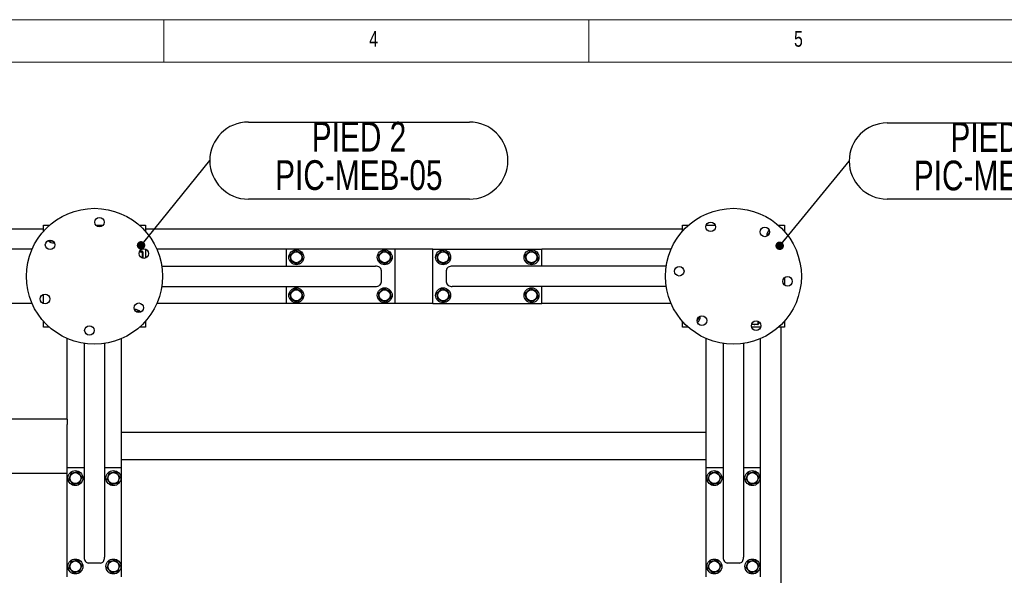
# Model space of a CAD drawing. Header units: millimetres. Extents: x 5 to 589, y 5 to 415.
# Tile 8 of 45: x 130 to 246, y 350 to 415. Entities that reach past the tile are written whole.
import ezdxf

# ---------------------------------------------------------------- set-up
doc = ezdxf.new("R2010")
doc.units = ezdxf.units.MM
doc.layers.add('NOTES', color=6, linetype='Continuous')
doc.layers.add('TRAIT-FORT', color=4, linetype='Continuous', lineweight=25)
doc.styles.add('SLDTEXTSTYLE0', font='TXT', dxfattribs={"width": 0.75})
doc.dimstyles.new('SLDDIMSTYLE2', dxfattribs={"dimtxt": 0.18, "dimasz": 1, "dimexe": 0, "dimexo": 0.0625, "dimgap": 0, "dimtad": 0, "dimtih": 1, "dimtoh": 1, "dimdec": 0, "dimrnd": 1e-09, "dimzin": 0, "dimdsep": 46, "dimtxsty": 'Standard', "dimblk1": 'DOT', "dimblk2": 'DOT', "dimsah": 1, "dimcen": 0.09, "dimadec": 0, "dimazin": 0, "dimtfac": 1, "dimtdec": 0, "dimtofl": 0, "dimtmove": 0, "dimatfit": 3, "dimldrblk": 'DOT', "dimfxl": 0, "dimfrac": 2, "dimtolj": 1, "dimtzin": 0, "dimarcsym": 0})

# ---------------------------------------------------------------- blocks, each defined once
blk = doc.blocks.new('SW_NOTE_3')
at = {"layer": 'NOTES', "color": 0}
for p, q in [((4.48, 4.48), (30.49, 4.48)), ((30.49, -4.48), (4.48, -4.48))]:
    blk.add_line(p, q, dxfattribs=at)
for centre, start, end in [((4.48, 0), 90, 270), ((30.49, 0), 270, 90)]:
    blk.add_arc(centre, 4.48, start, end, dxfattribs=at)
at = {"layer": 'NOTES', "color": 0, "char_height": 3.5, "attachment_point": 2, "style": 'SLDTEXTSTYLE0'}
for s, insert in [('PIED 2', (17.48, 4.57)), ('PIC-MEB-05', (17.46, 0.05))]:
    blk.add_mtext(s, dxfattribs=dict(at, insert=insert))
blk = doc.blocks.new('_Dot')
at = {"color": 0, "linetype": 'ByBlock', "lineweight": -2}
blk.add_line((-0.5, 0), (-1, 0), dxfattribs=at)
at = {"color": 0, "linetype": 'ByBlock', "const_width": 0.5}
blk.add_lwpolyline([(-0.25, 0, 1), (0.25, 0, 1)], format="xyb", close=True, dxfattribs=at)
blk = doc.blocks.new('SW_NOTE_6')
at = {"layer": 'NOTES', "color": 0}
for p, q in [((4.54, 4.54), (30.55, 4.54)), ((30.55, -4.54), (4.54, -4.54))]:
    blk.add_line(p, q, dxfattribs=at)
for centre, start, end in [((4.54, 0), 90, 270), ((30.55, 0), 270, 90)]:
    blk.add_arc(centre, 4.54, start, end, dxfattribs=at)
at = {"layer": 'NOTES', "color": 0, "char_height": 3.5, "attachment_point": 2, "style": 'SLDTEXTSTYLE0'}
for s, insert in [('PIED 2', (17.56, 4.56)), ('PIC-MEB-05', (17.54, 0.04))]:
    blk.add_mtext(s, dxfattribs=dict(at, insert=insert))

msp = doc.modelspace()

# ---------------------------------------------------------------- linework, layer by layer
at = {"color": 7, "linetype": 'Continuous', "lineweight": 18}
for p, q in [((589, 415), (5, 415)), ((147, 410), (147, 415)), ((197, 415), (197, 410)), ((584, 410), (10, 410))]:
    msp.add_line(p, q, dxfattribs=at)
at = {"layer": 'TRAIT-FORT', "color": 4, "linetype": 'Continuous', "lineweight": 25}
for p, q in [((132.82799, 390.79318), (133.53649, 390.79318)), ((132.82799, 390.08468), (132.82799, 390.79318)), ((139.00377, 390.79318), (139.84029, 390.79318)), ((144.11949, 390.79318), (144.82799, 390.79318)), ((144.82799, 390.79318), (144.82799, 390.08468)), ((208.02799, 390.08468), (208.02799, 390.79318)), ((208.02799, 390.79318), (208.73649, 390.79318)), ((210.82747, 390.79318), (211.88505, 390.79318)), ((219.31949, 390.79318), (220.02799, 390.79318)), ((220.02799, 390.79318), (220.02799, 390.08468)), ((61.62799, 390.39318), (132.82799, 390.39318)), ((144.82799, 390.39318), (208.02799, 390.39318)), ((217.94801, 389.58729), (217.95276, 389.50166)), ((133.63539, 388.91318), (133.55563, 389.05133)), ((131.49587, 387.99318), (90.98799, 387.99318)), ((144.11854, 387.65949), (144.42763, 387.65949)), ((144.16553, 387.75646), (144.42763, 387.75646)), ((144.50799, 387.67918), (144.48533, 387.71842)), ((144.50799, 387.67918), (144.50799, 386.92159)), ((144.82799, 387.9937), (144.82799, 386.93612)), ((144.82947, 387.99318), (144.82799, 387.99318)), ((161.38799, 387.99318), (146.16011, 387.99318)), ((161.38799, 387.99318), (161.38799, 385.99318)), ((174.18799, 387.99318), (161.38799, 387.99318)), ((174.18799, 387.99318), (174.18799, 381.59318)), ((178.66799, 387.99318), (174.18799, 387.99318)), ((178.66799, 387.99318), (191.46799, 387.99318)), ((178.66799, 381.59318), (178.66799, 387.99318)), ((191.46799, 385.99318), (191.46799, 387.99318)), ((206.69587, 387.99318), (191.46799, 387.99318)), ((146.73748, 385.99318), (171.90917, 385.99318)), ((206.1185, 385.99318), (180.94681, 385.99318)), ((172.58799, 385.51318), (172.58799, 384.07318)), ((180.26799, 384.07318), (180.26799, 385.51318)), ((146.73748, 383.59318), (171.90917, 383.59318)), ((161.38799, 383.59318), (161.38799, 381.59318)), ((206.1185, 383.59318), (180.94681, 383.59318)), ((191.46799, 381.59318), (191.46799, 383.59318)), ((220.02799, 384.61739), (220.02799, 383.78088)), ((132.82799, 381.59266), (132.82799, 382.65024)), ((131.49587, 381.59318), (90.98799, 381.59318)), ((132.82799, 381.59318), (132.82651, 381.59318)), ((161.38799, 381.59318), (146.16011, 381.59318)), ((174.18799, 381.59318), (161.38799, 381.59318)), ((178.66799, 381.59318), (174.18799, 381.59318)), ((178.66799, 381.59318), (191.46799, 381.59318)), ((206.69587, 381.59318), (191.46799, 381.59318)), ((132.82799, 378.79318), (132.82799, 379.50168)), ((144.82799, 379.50168), (144.82799, 378.79318)), ((208.02799, 378.79318), (208.02799, 379.50168)), ((216.91399, 379.11318), (216.1564, 379.11318)), ((216.8943, 379.50263), (216.8943, 379.19354)), ((216.91399, 379.11318), (216.95324, 379.13584)), ((216.99127, 379.45564), (216.99127, 379.19354)), ((220.02799, 379.50168), (220.02799, 378.79318)), ((133.53649, 378.79318), (132.82799, 378.79318)), ((144.82799, 378.79318), (144.11949, 378.79318)), ((208.73649, 378.79318), (208.02799, 378.79318)), ((217.22851, 378.79318), (216.17093, 378.79318)), ((217.22799, 378.7917), (217.22799, 378.79318)), ((220.02799, 378.79318), (219.31949, 378.79318)), ((219.62799, 378.79318), (219.62799, 288.39318)), ((135.62799, 367.99318), (135.62799, 377.46106)), ((137.62799, 376.88369), (137.62799, 351.712)), ((140.02799, 376.88369), (140.02799, 351.712)), ((142.02799, 362.23318), (142.02799, 377.46106)), ((210.82799, 362.23318), (210.82799, 377.46106)), ((212.82799, 376.88369), (212.82799, 351.712)), ((215.22799, 376.88369), (215.22799, 351.712)), ((217.22799, 362.23318), (217.22799, 377.46106)), ((135.62799, 367.99318), (109.38799, 367.99318)), ((135.62799, 367.99318), (135.62799, 367.35318)), ((135.62799, 362.23318), (135.62799, 367.35318)), ((210.82799, 366.39318), (142.02799, 366.39318)), ((210.82799, 363.19318), (142.02799, 363.19318)), ((135.62799, 361.59318), (109.38799, 361.59318)), ((137.62799, 362.23318), (135.62799, 362.23318)), ((135.62799, 349.43318), (135.62799, 362.23318)), ((142.02799, 362.23318), (140.02799, 362.23318)), ((142.02799, 349.43318), (142.02799, 362.23318)), ((212.82799, 362.23318), (210.82799, 362.23318)), ((210.82799, 349.43318), (210.82799, 362.23318)), ((217.22799, 362.23318), (215.22799, 362.23318)), ((217.22799, 349.43318), (217.22799, 362.23318)), ((139.54799, 351.03318), (138.10799, 351.03318)), ((214.74799, 351.03318), (213.30799, 351.03318))]:
    msp.add_line(p, q, dxfattribs=at)
for centre, radius in [((138.82799, 384.79318), 8), ((139.42203, 391.16555), 0.56), ((214.02799, 384.79318), 8), ((211.35626, 390.60883), 0.56), ((217.72863, 390.01479), 0.56), ((133.60638, 388.49382), 0.56), ((144.64365, 387.46491), 0.56), ((162.58799, 387.03318), 0.88), ((162.58799, 387.03318), 0.646), ((172.98799, 387.03318), 0.88), ((172.98799, 387.03318), 0.646), ((179.86799, 387.03318), 0.88), ((179.86799, 387.03318), 0.646), ((190.26799, 387.03318), 0.88), ((190.26799, 387.03318), 0.646), ((207.65562, 385.38722), 0.56), ((220.40036, 384.19914), 0.56), ((133.01233, 382.12145), 0.56), ((162.58799, 382.55318), 0.88), ((162.58799, 382.55318), 0.646), ((172.98799, 382.55318), 0.88), ((172.98799, 382.55318), 0.646), ((179.86799, 382.55318), 0.88), ((179.86799, 382.55318), 0.646), ((190.26799, 382.55318), 0.88), ((190.26799, 382.55318), 0.646), ((144.0496, 381.09254), 0.56), ((210.32735, 379.57156), 0.56), ((138.23395, 378.42081), 0.56), ((216.69972, 378.97752), 0.56), ((136.58799, 361.03318), 0.88), ((136.58799, 361.03318), 0.646), ((141.06799, 361.03318), 0.88), ((141.06799, 361.03318), 0.646), ((211.78799, 361.03318), 0.88), ((211.78799, 361.03318), 0.646), ((216.26799, 361.03318), 0.88), ((216.26799, 361.03318), 0.646), ((136.58799, 350.63318), 0.88), ((136.58799, 350.63318), 0.646), ((141.06799, 350.63318), 0.88), ((141.06799, 350.63318), 0.646), ((211.78799, 350.63318), 0.88), ((211.78799, 350.63318), 0.646), ((216.26799, 350.63318), 0.88), ((216.26799, 350.63318), 0.646)]:
    msp.add_circle(centre, radius, dxfattribs=at)
for centre, radius, start, end in [((218.82799, 389.59318), 0.88, 132.0663264, 180.3835469), ((218.82799, 389.59318), 0.646, 147.3940877, 170.6413652), ((134.02799, 389.59318), 0.88, 222.6195107, 275.508227), ((143.62799, 379.99318), 0.88, 42.6677447, 95.5389333), ((209.22799, 379.99318), 0.646, 327.3424217, 350.6930024), ((209.22799, 379.99318), 0.88, 312.059346, 5.9761008)]:
    msp.add_arc(centre, radius, start, end, dxfattribs=at)
for centre, major_axis, start_param, end_param in [((171.90917, 385.51318), (0.67882, 0), 0, 1.570796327), ((180.94681, 385.51318), (-0.67882, 0), 4.71238898, 6.283185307), ((171.90917, 384.07318), (0.67882, 0), 4.71238898, 6.283185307), ((180.94681, 384.07318), (-0.67882, 0), 0, 1.570796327), ((138.10799, 351.712), (0, -0.67882), 4.71238898, 6.283185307), ((139.54799, 351.712), (0, -0.67882), 0, 1.570796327), ((213.30799, 351.712), (0, -0.67882), 4.71238898, 6.283185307), ((214.74799, 351.712), (0, -0.67882), 0, 1.570796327)]:
    msp.add_ellipse(centre, major_axis=major_axis, ratio=0.707106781, start_param=start_param, end_param=end_param, dxfattribs=at)
for points, knots in [([(218.27955, 390.00326), (218.26142, 389.97186), (218.21279, 389.88762), (218.13275, 389.74899), (218.07296, 389.64543), (218.04279, 389.59318)], [0, 0, 0, 0, 0.227479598, 0.610200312, 1, 1, 1, 1]), ([(133.97583, 388.91318), (133.92278, 388.91318), (133.80742, 388.91318), (133.69572, 388.91318), (133.63539, 388.91318)], [0, 0, 0, 0, 0.459902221, 1, 1, 1, 1]), ([(144.42763, 387.65949), (144.45192, 387.67183), (144.49211, 387.69223), (144.48838, 387.72182), (144.46048, 387.74173), (144.43492, 387.75319), (144.42763, 387.75646)], [0, 0, 0, 0, 0.385549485, 0.637641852, 0.896546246, 1, 1, 1, 1]), ([(144.42763, 386.93621), (144.44517, 386.99899), (144.48063, 387.1259), (144.49361, 387.31394), (144.47456, 387.49369), (144.44337, 387.60389), (144.42763, 387.65949)], [0, 0, 0, 0, 0.264604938, 0.534947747, 0.765343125, 1, 1, 1, 1]), ([(161.84898, 387.29849), (161.92522, 387.36304), (162.05132, 387.4698), (162.23422, 387.62464), (162.35727, 387.72882), (162.42805, 387.78873), (162.44825, 387.80584)], [0, 0, 0, 0, 0.385549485, 0.637641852, 0.896546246, 1, 1, 1, 1]), ([(161.98872, 386.52583), (161.97659, 386.59289), (161.95207, 386.72847), (161.91574, 386.92934), (161.88101, 387.12137), (161.85972, 387.23909), (161.84898, 387.29849)], [0, 0, 0, 0, 0.264604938, 0.534947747, 0.765343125, 1, 1, 1, 1]), ([(163.18727, 387.54053), (163.12312, 387.56355), (162.99345, 387.61011), (162.80132, 387.67908), (162.61766, 387.74502), (162.50506, 387.78544), (162.44825, 387.80584)], [0, 0, 0, 0, 0.264604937, 0.534947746, 0.765343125, 1, 1, 1, 1]), ([(163.18727, 387.54053), (163.19939, 387.47347), (163.22391, 387.33789), (163.26024, 387.13701), (163.29497, 386.94499), (163.31626, 386.82727), (163.327, 386.76786)], [0, 0, 0, 0, 0.2646049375, 0.5349477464, 0.7653431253, 1, 1, 1, 1]), ([(172.24898, 387.29849), (172.32522, 387.36304), (172.45132, 387.4698), (172.63422, 387.62464), (172.75727, 387.72882), (172.82805, 387.78873), (172.84825, 387.80584)], [0, 0, 0, 0, 0.385549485, 0.637641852, 0.896546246, 1, 1, 1, 1]), ([(172.38872, 386.52583), (172.37659, 386.59289), (172.35207, 386.72847), (172.31574, 386.92934), (172.28101, 387.12137), (172.25972, 387.23909), (172.24898, 387.29849)], [0, 0, 0, 0, 0.264604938, 0.534947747, 0.765343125, 1, 1, 1, 1]), ([(173.58727, 387.54053), (173.52312, 387.56355), (173.39345, 387.61011), (173.20132, 387.67908), (173.01766, 387.74502), (172.90506, 387.78544), (172.84825, 387.80584)], [0, 0, 0, 0, 0.264604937, 0.534947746, 0.765343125, 1, 1, 1, 1]), ([(173.58727, 387.54053), (173.59939, 387.47347), (173.62391, 387.33789), (173.66024, 387.13701), (173.69497, 386.94499), (173.71626, 386.82727), (173.727, 386.76786)], [0, 0, 0, 0, 0.2646049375, 0.5349477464, 0.7653431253, 1, 1, 1, 1]), ([(179.72825, 387.80584), (179.652, 387.74129), (179.5259, 387.63453), (179.343, 387.47969), (179.21996, 387.37551), (179.14918, 387.3156), (179.12898, 387.29849)], [0, 0, 0, 0, 0.385549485, 0.637641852, 0.896546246, 1, 1, 1, 1]), ([(179.26872, 386.52583), (179.25659, 386.59289), (179.23207, 386.72847), (179.19574, 386.92934), (179.16101, 387.12137), (179.13972, 387.23909), (179.12898, 387.29849)], [0, 0, 0, 0, 0.264604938, 0.534947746, 0.765343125, 1, 1, 1, 1]), ([(180.46727, 387.54053), (180.40312, 387.56355), (180.27345, 387.61011), (180.08132, 387.67908), (179.89766, 387.74502), (179.78506, 387.78544), (179.72825, 387.80584)], [0, 0, 0, 0, 0.264604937, 0.534947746, 0.765343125, 1, 1, 1, 1]), ([(180.46727, 387.54053), (180.47939, 387.47347), (180.50391, 387.33789), (180.54024, 387.13701), (180.57497, 386.94499), (180.59626, 386.82727), (180.607, 386.76786)], [0, 0, 0, 0, 0.264604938, 0.534947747, 0.765343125, 1, 1, 1, 1]), ([(190.12825, 387.80584), (190.052, 387.74129), (189.9259, 387.63453), (189.743, 387.47969), (189.61996, 387.37551), (189.54918, 387.3156), (189.52898, 387.29849)], [0, 0, 0, 0, 0.385549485, 0.637641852, 0.896546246, 1, 1, 1, 1]), ([(189.66872, 386.52583), (189.65659, 386.59289), (189.63207, 386.72847), (189.59574, 386.92934), (189.56101, 387.12137), (189.53972, 387.23909), (189.52898, 387.29849)], [0, 0, 0, 0, 0.2646049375, 0.5349477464, 0.7653431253, 1, 1, 1, 1]), ([(190.86727, 387.54053), (190.80312, 387.56355), (190.67345, 387.61011), (190.48132, 387.67908), (190.29766, 387.74502), (190.18506, 387.78544), (190.12825, 387.80584)], [0, 0, 0, 0, 0.264604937, 0.534947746, 0.765343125, 1, 1, 1, 1]), ([(190.86727, 387.54053), (190.87939, 387.47347), (190.90391, 387.33789), (190.94024, 387.13701), (190.97497, 386.94499), (190.99626, 386.82727), (191.007, 386.76786)], [0, 0, 0, 0, 0.264604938, 0.534947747, 0.765343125, 1, 1, 1, 1]), ([(161.98872, 386.52583), (162.05286, 386.5028), (162.18253, 386.45625), (162.37466, 386.38727), (162.55832, 386.32134), (162.67092, 386.28091), (162.72773, 386.26052)], [0, 0, 0, 0, 0.264604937, 0.534947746, 0.765343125, 1, 1, 1, 1]), ([(162.72773, 386.26052), (162.80398, 386.32507), (162.93008, 386.43182), (163.11298, 386.58667), (163.23603, 386.69084), (163.3068, 386.75076), (163.327, 386.76786)], [0, 0, 0, 0, 0.3855494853, 0.6376418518, 0.8965462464, 1, 1, 1, 1]), ([(172.38872, 386.52583), (172.45286, 386.5028), (172.58253, 386.45625), (172.77466, 386.38727), (172.95832, 386.32134), (173.07092, 386.28091), (173.12773, 386.26052)], [0, 0, 0, 0, 0.264604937, 0.534947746, 0.765343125, 1, 1, 1, 1]), ([(173.12773, 386.26052), (173.20398, 386.32507), (173.33008, 386.43182), (173.51298, 386.58667), (173.63603, 386.69084), (173.7068, 386.75076), (173.727, 386.76786)], [0, 0, 0, 0, 0.3855494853, 0.6376418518, 0.8965462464, 1, 1, 1, 1]), ([(179.26872, 386.52583), (179.33286, 386.5028), (179.46253, 386.45625), (179.65466, 386.38727), (179.83832, 386.32134), (179.95092, 386.28091), (180.00773, 386.26052)], [0, 0, 0, 0, 0.264604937, 0.534947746, 0.765343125, 1, 1, 1, 1]), ([(180.607, 386.76786), (180.53076, 386.70331), (180.40466, 386.59656), (180.22176, 386.44171), (180.09871, 386.33754), (180.02794, 386.27762), (180.00773, 386.26052)], [0, 0, 0, 0, 0.385549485, 0.637641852, 0.896546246, 1, 1, 1, 1]), ([(189.66872, 386.52583), (189.73286, 386.5028), (189.86253, 386.45625), (190.05466, 386.38727), (190.23832, 386.32134), (190.35092, 386.28091), (190.40773, 386.26052)], [0, 0, 0, 0, 0.264604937, 0.534947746, 0.765343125, 1, 1, 1, 1]), ([(191.007, 386.76786), (190.93076, 386.70331), (190.80466, 386.59656), (190.62176, 386.44171), (190.49871, 386.33754), (190.42794, 386.27762), (190.40773, 386.26052)], [0, 0, 0, 0, 0.3855494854, 0.6376418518, 0.8965462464, 1, 1, 1, 1]), ([(161.84898, 382.81849), (161.92522, 382.88304), (162.05132, 382.9898), (162.23422, 383.14464), (162.35727, 383.24882), (162.42805, 383.30873), (162.44825, 383.32584)], [0, 0, 0, 0, 0.385549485, 0.637641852, 0.896546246, 1, 1, 1, 1]), ([(161.98872, 382.04583), (161.97659, 382.11289), (161.95207, 382.24847), (161.91574, 382.44934), (161.88101, 382.64137), (161.85972, 382.75909), (161.84898, 382.81849)], [0, 0, 0, 0, 0.264604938, 0.534947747, 0.765343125, 1, 1, 1, 1]), ([(163.18727, 383.06053), (163.12312, 383.08355), (162.99345, 383.13011), (162.80132, 383.19908), (162.61766, 383.26502), (162.50506, 383.30544), (162.44825, 383.32584)], [0, 0, 0, 0, 0.264604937, 0.534947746, 0.765343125, 1, 1, 1, 1]), ([(163.18727, 383.06053), (163.19939, 382.99347), (163.22391, 382.85789), (163.26024, 382.65701), (163.29497, 382.46499), (163.31626, 382.34727), (163.327, 382.28786)], [0, 0, 0, 0, 0.2646049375, 0.5349477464, 0.7653431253, 1, 1, 1, 1]), ([(172.24898, 382.81849), (172.32522, 382.88304), (172.45132, 382.9898), (172.63422, 383.14464), (172.75727, 383.24882), (172.82805, 383.30873), (172.84825, 383.32584)], [0, 0, 0, 0, 0.385549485, 0.637641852, 0.896546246, 1, 1, 1, 1]), ([(172.38872, 382.04583), (172.37659, 382.11289), (172.35207, 382.24847), (172.31574, 382.44934), (172.28101, 382.64137), (172.25972, 382.75909), (172.24898, 382.81849)], [0, 0, 0, 0, 0.264604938, 0.534947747, 0.765343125, 1, 1, 1, 1]), ([(173.58727, 383.06053), (173.52312, 383.08355), (173.39345, 383.13011), (173.20132, 383.19908), (173.01766, 383.26502), (172.90506, 383.30544), (172.84825, 383.32584)], [0, 0, 0, 0, 0.264604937, 0.534947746, 0.765343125, 1, 1, 1, 1]), ([(173.58727, 383.06053), (173.59939, 382.99347), (173.62391, 382.85789), (173.66024, 382.65701), (173.69497, 382.46499), (173.71626, 382.34727), (173.727, 382.28786)], [0, 0, 0, 0, 0.2646049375, 0.5349477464, 0.7653431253, 1, 1, 1, 1]), ([(179.72825, 383.32584), (179.652, 383.26129), (179.5259, 383.15453), (179.343, 382.99969), (179.21996, 382.89551), (179.14918, 382.8356), (179.12898, 382.81849)], [0, 0, 0, 0, 0.385549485, 0.637641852, 0.896546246, 1, 1, 1, 1]), ([(179.26872, 382.04583), (179.25659, 382.11289), (179.23207, 382.24847), (179.19574, 382.44934), (179.16101, 382.64137), (179.13972, 382.75909), (179.12898, 382.81849)], [0, 0, 0, 0, 0.264604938, 0.534947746, 0.765343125, 1, 1, 1, 1]), ([(180.46727, 383.06053), (180.40312, 383.08355), (180.27345, 383.13011), (180.08132, 383.19908), (179.89766, 383.26502), (179.78506, 383.30544), (179.72825, 383.32584)], [0, 0, 0, 0, 0.264604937, 0.534947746, 0.765343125, 1, 1, 1, 1]), ([(180.46727, 383.06053), (180.47939, 382.99347), (180.50391, 382.85789), (180.54024, 382.65701), (180.57497, 382.46499), (180.59626, 382.34727), (180.607, 382.28786)], [0, 0, 0, 0, 0.264604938, 0.534947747, 0.765343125, 1, 1, 1, 1]), ([(190.12825, 383.32584), (190.052, 383.26129), (189.9259, 383.15453), (189.743, 382.99969), (189.61996, 382.89551), (189.54918, 382.8356), (189.52898, 382.81849)], [0, 0, 0, 0, 0.385549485, 0.637641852, 0.896546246, 1, 1, 1, 1]), ([(189.66872, 382.04583), (189.65659, 382.11289), (189.63207, 382.24847), (189.59574, 382.44934), (189.56101, 382.64137), (189.53972, 382.75909), (189.52898, 382.81849)], [0, 0, 0, 0, 0.2646049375, 0.5349477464, 0.7653431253, 1, 1, 1, 1]), ([(190.86727, 383.06053), (190.80312, 383.08355), (190.67345, 383.13011), (190.48132, 383.19908), (190.29766, 383.26502), (190.18506, 383.30544), (190.12825, 383.32584)], [0, 0, 0, 0, 0.264604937, 0.534947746, 0.765343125, 1, 1, 1, 1]), ([(190.86727, 383.06053), (190.87939, 382.99347), (190.90391, 382.85789), (190.94024, 382.65701), (190.97497, 382.46499), (190.99626, 382.34727), (191.007, 382.28786)], [0, 0, 0, 0, 0.264604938, 0.534947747, 0.765343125, 1, 1, 1, 1]), ([(161.98872, 382.04583), (162.05286, 382.0228), (162.18253, 381.97625), (162.37466, 381.90727), (162.55832, 381.84134), (162.67092, 381.80091), (162.72773, 381.78052)], [0, 0, 0, 0, 0.264604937, 0.534947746, 0.765343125, 1, 1, 1, 1]), ([(162.72773, 381.78052), (162.80398, 381.84507), (162.93008, 381.95182), (163.11298, 382.10667), (163.23603, 382.21084), (163.3068, 382.27076), (163.327, 382.28786)], [0, 0, 0, 0, 0.3855494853, 0.6376418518, 0.8965462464, 1, 1, 1, 1]), ([(172.38872, 382.04583), (172.45286, 382.0228), (172.58253, 381.97625), (172.77466, 381.90727), (172.95832, 381.84134), (173.07092, 381.80091), (173.12773, 381.78052)], [0, 0, 0, 0, 0.264604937, 0.534947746, 0.765343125, 1, 1, 1, 1]), ([(173.12773, 381.78052), (173.20398, 381.84507), (173.33008, 381.95182), (173.51298, 382.10667), (173.63603, 382.21084), (173.7068, 382.27076), (173.727, 382.28786)], [0, 0, 0, 0, 0.3855494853, 0.6376418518, 0.8965462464, 1, 1, 1, 1]), ([(179.26872, 382.04583), (179.33286, 382.0228), (179.46253, 381.97625), (179.65466, 381.90727), (179.83832, 381.84134), (179.95092, 381.80091), (180.00773, 381.78052)], [0, 0, 0, 0, 0.264604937, 0.534947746, 0.765343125, 1, 1, 1, 1]), ([(180.607, 382.28786), (180.53076, 382.22331), (180.40466, 382.11656), (180.22176, 381.96171), (180.09871, 381.85754), (180.02794, 381.79762), (180.00773, 381.78052)], [0, 0, 0, 0, 0.385549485, 0.637641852, 0.896546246, 1, 1, 1, 1]), ([(189.66872, 382.04583), (189.73286, 382.0228), (189.86253, 381.97625), (190.05466, 381.90727), (190.23832, 381.84134), (190.35092, 381.80091), (190.40773, 381.78052)], [0, 0, 0, 0, 0.264604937, 0.534947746, 0.765343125, 1, 1, 1, 1]), ([(191.007, 382.28786), (190.93076, 382.22331), (190.80466, 382.11656), (190.62176, 381.96171), (190.49871, 381.85754), (190.42794, 381.79762), (190.40773, 381.78052)], [0, 0, 0, 0, 0.3855494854, 0.6376418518, 0.8965462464, 1, 1, 1, 1]), ([(143.68015, 380.67318), (143.7332, 380.67318), (143.84856, 380.67318), (143.96026, 380.67318), (144.02059, 380.67318)], [0, 0, 0, 0, 0.459902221, 1, 1, 1, 1]), ([(144.10035, 380.53503), (144.08697, 380.55821), (144.05998, 380.60495), (144.03379, 380.65031), (144.02059, 380.67318)], [0, 0, 0, 0, 0.49595216, 1, 1, 1, 1]), ([(209.77643, 379.5831), (209.79456, 379.6145), (209.84319, 379.69874), (209.92323, 379.83736), (209.98302, 379.94092), (210.01319, 379.99318)], [0, 0, 0, 0, 0.227479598, 0.610200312, 1, 1, 1, 1]), ([(216.17102, 379.19354), (216.2338, 379.176), (216.36071, 379.14054), (216.54875, 379.12756), (216.7285, 379.14661), (216.8387, 379.1778), (216.8943, 379.19354)], [0, 0, 0, 0, 0.264604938, 0.534947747, 0.765343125, 1, 1, 1, 1]), ([(216.8943, 379.19354), (216.90664, 379.16924), (216.92704, 379.12906), (216.95664, 379.13278), (216.97655, 379.16069), (216.988, 379.18625), (216.99127, 379.19354)], [0, 0, 0, 0, 0.385549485, 0.637641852, 0.896546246, 1, 1, 1, 1]), ([(136.08064, 361.63245), (136.05761, 361.56831), (136.01106, 361.43864), (135.94208, 361.24651), (135.87615, 361.06285), (135.83573, 360.95025), (135.81533, 360.89344)], [0, 0, 0, 0, 0.264604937, 0.534947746, 0.765343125, 1, 1, 1, 1]), ([(136.08064, 361.63245), (136.1477, 361.64458), (136.28328, 361.6691), (136.48416, 361.70543), (136.67618, 361.74016), (136.7939, 361.76145), (136.8533, 361.77219)], [0, 0, 0, 0, 0.264604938, 0.534947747, 0.765343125, 1, 1, 1, 1]), ([(136.8533, 361.77219), (136.91785, 361.69595), (137.02461, 361.56984), (137.17946, 361.38695), (137.28363, 361.2639), (137.34355, 361.19312), (137.36065, 361.17292)], [0, 0, 0, 0, 0.385549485, 0.637641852, 0.896546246, 1, 1, 1, 1]), ([(140.56064, 361.63245), (140.53761, 361.56831), (140.49106, 361.43864), (140.42208, 361.24651), (140.35615, 361.06285), (140.31573, 360.95025), (140.29533, 360.89344)], [0, 0, 0, 0, 0.264604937, 0.534947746, 0.765343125, 1, 1, 1, 1]), ([(140.56064, 361.63245), (140.6277, 361.64458), (140.76328, 361.6691), (140.96416, 361.70543), (141.15618, 361.74016), (141.2739, 361.76145), (141.3333, 361.77219)], [0, 0, 0, 0, 0.264604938, 0.534947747, 0.765343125, 1, 1, 1, 1]), ([(141.3333, 361.77219), (141.39785, 361.69595), (141.50461, 361.56984), (141.65946, 361.38695), (141.76363, 361.2639), (141.82355, 361.19312), (141.84065, 361.17292)], [0, 0, 0, 0, 0.385549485, 0.637641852, 0.896546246, 1, 1, 1, 1]), ([(211.28064, 361.63245), (211.25761, 361.56831), (211.21106, 361.43864), (211.14208, 361.24651), (211.07615, 361.06285), (211.03573, 360.95025), (211.01533, 360.89344)], [0, 0, 0, 0, 0.264604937, 0.534947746, 0.765343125, 1, 1, 1, 1]), ([(211.28064, 361.63245), (211.3477, 361.64458), (211.48328, 361.6691), (211.68416, 361.70543), (211.87618, 361.74016), (211.9939, 361.76145), (212.0533, 361.77219)], [0, 0, 0, 0, 0.264604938, 0.534947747, 0.765343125, 1, 1, 1, 1]), ([(212.0533, 361.77219), (212.11785, 361.69595), (212.22461, 361.56984), (212.37946, 361.38695), (212.48363, 361.2639), (212.54355, 361.19312), (212.56065, 361.17292)], [0, 0, 0, 0, 0.385549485, 0.637641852, 0.896546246, 1, 1, 1, 1]), ([(215.76064, 361.63245), (215.73761, 361.56831), (215.69106, 361.43864), (215.62208, 361.24651), (215.55615, 361.06285), (215.51573, 360.95025), (215.49533, 360.89344)], [0, 0, 0, 0, 0.264604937, 0.534947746, 0.765343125, 1, 1, 1, 1]), ([(215.76064, 361.63245), (215.8277, 361.64458), (215.96328, 361.6691), (216.16416, 361.70543), (216.35618, 361.74016), (216.4739, 361.76145), (216.5333, 361.77219)], [0, 0, 0, 0, 0.264604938, 0.534947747, 0.765343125, 1, 1, 1, 1]), ([(216.5333, 361.77219), (216.59785, 361.69595), (216.70461, 361.56984), (216.85946, 361.38695), (216.96363, 361.2639), (217.02355, 361.19312), (217.04065, 361.17292)], [0, 0, 0, 0, 0.385549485, 0.637641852, 0.896546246, 1, 1, 1, 1]), ([(135.81533, 360.89344), (135.87988, 360.81719), (135.98664, 360.69109), (136.14148, 360.50819), (136.24565, 360.38514), (136.30557, 360.31437), (136.32268, 360.29416)], [0, 0, 0, 0, 0.385549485, 0.637641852, 0.896546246, 1, 1, 1, 1]), ([(137.09534, 360.4339), (137.02828, 360.42177), (136.8927, 360.39725), (136.69182, 360.36093), (136.4998, 360.3262), (136.38208, 360.30491), (136.32268, 360.29416)], [0, 0, 0, 0, 0.264604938, 0.534947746, 0.765343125, 1, 1, 1, 1]), ([(137.09534, 360.4339), (137.11837, 360.49804), (137.16492, 360.62772), (137.2339, 360.81985), (137.29983, 361.00351), (137.34026, 361.1161), (137.36065, 361.17292)], [0, 0, 0, 0, 0.2646049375, 0.5349477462, 0.7653431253, 1, 1, 1, 1]), ([(140.29533, 360.89344), (140.35988, 360.81719), (140.46664, 360.69109), (140.62148, 360.50819), (140.72565, 360.38514), (140.78557, 360.31437), (140.80268, 360.29416)], [0, 0, 0, 0, 0.385549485, 0.637641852, 0.896546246, 1, 1, 1, 1]), ([(141.57534, 360.4339), (141.50828, 360.42177), (141.3727, 360.39725), (141.17182, 360.36093), (140.9798, 360.3262), (140.86208, 360.30491), (140.80268, 360.29416)], [0, 0, 0, 0, 0.264604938, 0.534947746, 0.765343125, 1, 1, 1, 1]), ([(141.57534, 360.4339), (141.59837, 360.49804), (141.64492, 360.62772), (141.7139, 360.81985), (141.77983, 361.00351), (141.82026, 361.1161), (141.84065, 361.17292)], [0, 0, 0, 0, 0.2646049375, 0.5349477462, 0.7653431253, 1, 1, 1, 1]), ([(211.01533, 360.89344), (211.07988, 360.81719), (211.18664, 360.69109), (211.34148, 360.50819), (211.44565, 360.38514), (211.50557, 360.31437), (211.52268, 360.29416)], [0, 0, 0, 0, 0.385549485, 0.637641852, 0.896546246, 1, 1, 1, 1]), ([(212.29534, 360.4339), (212.22828, 360.42177), (212.0927, 360.39725), (211.89182, 360.36093), (211.6998, 360.3262), (211.58208, 360.30491), (211.52268, 360.29416)], [0, 0, 0, 0, 0.2646049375, 0.5349477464, 0.7653431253, 1, 1, 1, 1]), ([(212.29534, 360.4339), (212.31837, 360.49804), (212.36492, 360.62772), (212.4339, 360.81985), (212.49983, 361.00351), (212.54026, 361.1161), (212.56065, 361.17292)], [0, 0, 0, 0, 0.2646049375, 0.5349477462, 0.7653431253, 1, 1, 1, 1]), ([(215.49533, 360.89344), (215.55988, 360.81719), (215.66664, 360.69109), (215.82148, 360.50819), (215.92565, 360.38514), (215.98557, 360.31437), (216.00268, 360.29416)], [0, 0, 0, 0, 0.385549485, 0.637641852, 0.896546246, 1, 1, 1, 1]), ([(216.77534, 360.4339), (216.70828, 360.42177), (216.5727, 360.39725), (216.37182, 360.36093), (216.1798, 360.3262), (216.06208, 360.30491), (216.00268, 360.29416)], [0, 0, 0, 0, 0.2646049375, 0.5349477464, 0.7653431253, 1, 1, 1, 1]), ([(216.77534, 360.4339), (216.79837, 360.49804), (216.84492, 360.62772), (216.9139, 360.81985), (216.97983, 361.00351), (217.02026, 361.1161), (217.04065, 361.17292)], [0, 0, 0, 0, 0.2646049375, 0.5349477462, 0.7653431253, 1, 1, 1, 1]), ([(136.08064, 351.23245), (136.05761, 351.16831), (136.01106, 351.03864), (135.94208, 350.84651), (135.87615, 350.66285), (135.83573, 350.55025), (135.81533, 350.49344)], [0, 0, 0, 0, 0.264604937, 0.534947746, 0.765343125, 1, 1, 1, 1]), ([(136.08064, 351.23245), (136.1477, 351.24458), (136.28328, 351.2691), (136.48416, 351.30543), (136.67618, 351.34016), (136.7939, 351.36145), (136.8533, 351.37219)], [0, 0, 0, 0, 0.264604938, 0.534947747, 0.765343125, 1, 1, 1, 1]), ([(136.8533, 351.37219), (136.91785, 351.29595), (137.02461, 351.16984), (137.17946, 350.98695), (137.28363, 350.8639), (137.34355, 350.79312), (137.36065, 350.77292)], [0, 0, 0, 0, 0.385549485, 0.637641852, 0.896546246, 1, 1, 1, 1]), ([(140.56064, 351.23245), (140.53761, 351.16831), (140.49106, 351.03864), (140.42208, 350.84651), (140.35615, 350.66285), (140.31573, 350.55025), (140.29533, 350.49344)], [0, 0, 0, 0, 0.264604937, 0.534947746, 0.765343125, 1, 1, 1, 1]), ([(140.56064, 351.23245), (140.6277, 351.24458), (140.76328, 351.2691), (140.96416, 351.30543), (141.15618, 351.34016), (141.2739, 351.36145), (141.3333, 351.37219)], [0, 0, 0, 0, 0.264604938, 0.534947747, 0.765343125, 1, 1, 1, 1]), ([(141.3333, 351.37219), (141.39785, 351.29595), (141.50461, 351.16984), (141.65946, 350.98695), (141.76363, 350.8639), (141.82355, 350.79312), (141.84065, 350.77292)], [0, 0, 0, 0, 0.385549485, 0.637641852, 0.896546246, 1, 1, 1, 1]), ([(211.28064, 351.23245), (211.25761, 351.16831), (211.21106, 351.03864), (211.14208, 350.84651), (211.07615, 350.66285), (211.03573, 350.55025), (211.01533, 350.49344)], [0, 0, 0, 0, 0.264604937, 0.534947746, 0.765343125, 1, 1, 1, 1]), ([(211.28064, 351.23245), (211.3477, 351.24458), (211.48328, 351.2691), (211.68416, 351.30543), (211.87618, 351.34016), (211.9939, 351.36145), (212.0533, 351.37219)], [0, 0, 0, 0, 0.264604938, 0.534947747, 0.765343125, 1, 1, 1, 1]), ([(212.0533, 351.37219), (212.11785, 351.29595), (212.22461, 351.16984), (212.37946, 350.98695), (212.48363, 350.8639), (212.54355, 350.79312), (212.56065, 350.77292)], [0, 0, 0, 0, 0.385549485, 0.637641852, 0.896546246, 1, 1, 1, 1]), ([(215.76064, 351.23245), (215.73761, 351.16831), (215.69106, 351.03864), (215.62208, 350.84651), (215.55615, 350.66285), (215.51573, 350.55025), (215.49533, 350.49344)], [0, 0, 0, 0, 0.264604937, 0.534947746, 0.765343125, 1, 1, 1, 1]), ([(215.76064, 351.23245), (215.8277, 351.24458), (215.96328, 351.2691), (216.16416, 351.30543), (216.35618, 351.34016), (216.4739, 351.36145), (216.5333, 351.37219)], [0, 0, 0, 0, 0.264604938, 0.534947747, 0.765343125, 1, 1, 1, 1]), ([(216.5333, 351.37219), (216.59785, 351.29595), (216.70461, 351.16984), (216.85946, 350.98695), (216.96363, 350.8639), (217.02355, 350.79312), (217.04065, 350.77292)], [0, 0, 0, 0, 0.385549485, 0.637641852, 0.896546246, 1, 1, 1, 1]), ([(135.81533, 350.49344), (135.87988, 350.41719), (135.98664, 350.29109), (136.14148, 350.10819), (136.24565, 349.98514), (136.30557, 349.91437), (136.32268, 349.89416)], [0, 0, 0, 0, 0.385549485, 0.637641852, 0.896546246, 1, 1, 1, 1]), ([(137.09534, 350.0339), (137.02828, 350.02177), (136.8927, 349.99725), (136.69182, 349.96093), (136.4998, 349.9262), (136.38208, 349.90491), (136.32268, 349.89416)], [0, 0, 0, 0, 0.264604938, 0.534947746, 0.765343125, 1, 1, 1, 1]), ([(137.09534, 350.0339), (137.11837, 350.09804), (137.16492, 350.22772), (137.2339, 350.41985), (137.29983, 350.60351), (137.34026, 350.7161), (137.36065, 350.77292)], [0, 0, 0, 0, 0.2646049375, 0.5349477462, 0.7653431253, 1, 1, 1, 1]), ([(140.29533, 350.49344), (140.35988, 350.41719), (140.46664, 350.29109), (140.62148, 350.10819), (140.72565, 349.98514), (140.78557, 349.91437), (140.80268, 349.89416)], [0, 0, 0, 0, 0.385549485, 0.637641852, 0.896546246, 1, 1, 1, 1]), ([(141.57534, 350.0339), (141.50828, 350.02177), (141.3727, 349.99725), (141.17182, 349.96093), (140.9798, 349.9262), (140.86208, 349.90491), (140.80268, 349.89416)], [0, 0, 0, 0, 0.264604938, 0.534947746, 0.765343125, 1, 1, 1, 1]), ([(141.57534, 350.0339), (141.59837, 350.09804), (141.64492, 350.22772), (141.7139, 350.41985), (141.77983, 350.60351), (141.82026, 350.7161), (141.84065, 350.77292)], [0, 0, 0, 0, 0.2646049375, 0.5349477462, 0.7653431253, 1, 1, 1, 1]), ([(211.01533, 350.49344), (211.07988, 350.41719), (211.18664, 350.29109), (211.34148, 350.10819), (211.44565, 349.98514), (211.50557, 349.91437), (211.52268, 349.89416)], [0, 0, 0, 0, 0.385549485, 0.637641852, 0.896546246, 1, 1, 1, 1]), ([(212.29534, 350.0339), (212.22828, 350.02177), (212.0927, 349.99725), (211.89182, 349.96093), (211.6998, 349.9262), (211.58208, 349.90491), (211.52268, 349.89416)], [0, 0, 0, 0, 0.2646049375, 0.5349477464, 0.7653431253, 1, 1, 1, 1]), ([(212.29534, 350.0339), (212.31837, 350.09804), (212.36492, 350.22772), (212.4339, 350.41985), (212.49983, 350.60351), (212.54026, 350.7161), (212.56065, 350.77292)], [0, 0, 0, 0, 0.2646049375, 0.5349477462, 0.7653431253, 1, 1, 1, 1]), ([(215.49533, 350.49344), (215.55988, 350.41719), (215.66664, 350.29109), (215.82148, 350.10819), (215.92565, 349.98514), (215.98557, 349.91437), (216.00268, 349.89416)], [0, 0, 0, 0, 0.385549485, 0.637641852, 0.896546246, 1, 1, 1, 1]), ([(216.77534, 350.0339), (216.70828, 350.02177), (216.5727, 349.99725), (216.37182, 349.96093), (216.1798, 349.9262), (216.06208, 349.90491), (216.00268, 349.89416)], [0, 0, 0, 0, 0.2646049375, 0.5349477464, 0.7653431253, 1, 1, 1, 1]), ([(216.77534, 350.0339), (216.79837, 350.09804), (216.84492, 350.22772), (216.9139, 350.41985), (216.97983, 350.60351), (217.02026, 350.7161), (217.04065, 350.77292)], [0, 0, 0, 0, 0.2646049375, 0.5349477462, 0.7653431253, 1, 1, 1, 1])]:
    msp.add_open_spline(points, degree=3, knots=knots, dxfattribs=at)

# ---------------------------------------------------------------- block references
at = {"layer": 'NOTES', "color": 211}
for name, p in [('SW_NOTE_6', (152.40437, 398.4153)), ('SW_NOTE_3', (227.65027, 398.36066))]:
    msp.add_blockref(name, p, dxfattribs=at)

# ---------------------------------------------------------------- texts
at = {"layer": 'NOTES', "color": 211, "char_height": 1.85208, "attachment_point": 1, "style": 'SLDTEXTSTYLE0'}
for s, insert in [('4', (171.16667, 413.66802)), ('5', (221.16667, 413.66802))]:
    msp.add_mtext(s, dxfattribs=dict(at, insert=insert))

# ---------------------------------------------------------------- leaders
at = {"layer": 'NOTES', "color": 211}
for points in [[(144.31378, 388.4335), (152.40437, 398.4153)], [(219.47502, 388.38797), (227.65027, 398.36066)]]:
    msp.add_leader(points, dimstyle='SLDDIMSTYLE2', dxfattribs=at)

doc.saveas('drawing.dxf')
